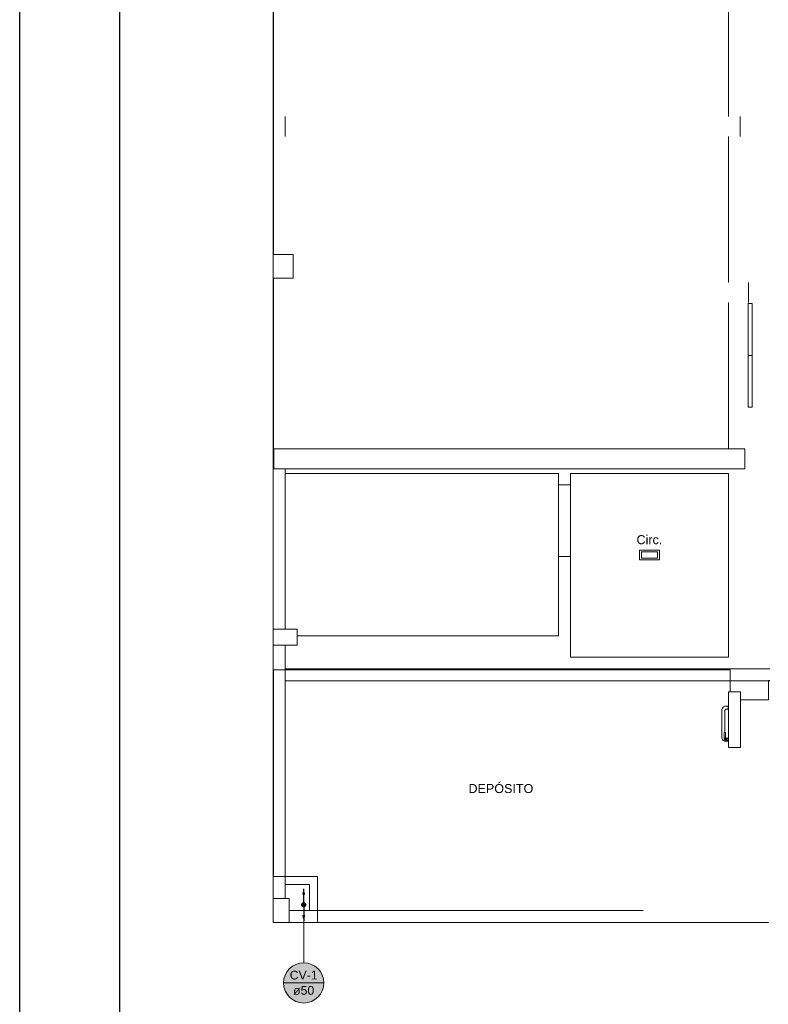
# Model space of a CAD drawing. Header units: millimetres. Extents: x 321 to 585, y -277 to 9.
# Tile 1 of 256: x 321 to 340, y -242 to -217. Entities that reach past the tile are written whole.
import ezdxf

# ---------------------------------------------------------------- set-up
doc = ezdxf.new("R2010")
doc.units = ezdxf.units.MM
doc.header["$MEASUREMENT"] = 0
doc.linetypes.add('NULL', pattern=[0])
for name, color, linetype, lineweight in [('Ambiente-Textos', 251, 'Continuous', 5), ('CV-Colunas', 1, 'Continuous', 13), ('CV-Condutos', 1, 'Continuous', 25), ('CV-Indicação coluna', 1, 'Continuous', 13), ('IFC-Elemento terminal-Contorno', 253, 'Continuous', 5), ('IFC-Laje-Contorno', 134, 'Continuous', 5), ('IFC-Pilar-Contorno', 83, 'Continuous', 5), ('IFC-Porta-Contorno', 142, 'Continuous', 5), ('IFC-Revestimento-Contorno', 9, 'Continuous', 5), ('IFC-Viga-Contorno', 66, 'Continuous', 5)]:
    doc.layers.add(name, color=color, linetype=linetype, lineweight=lineweight)
doc.layers.add('SEDUC_MARF', color=1, linetype='Continuous')
doc.layers.add('SEDUC_MARGG', color=7, linetype='Continuous')
doc.styles.add('Arial', font='arial.ttf')

msp = doc.modelspace()

# ---------------------------------------------------------------- hatches: boundary and pattern name
at = {"layer": 'CV-Colunas', "linetype": 'Continuous'}
msp.add_hatch(color=1, dxfattribs=at).paths.add_polyline_path([(328.6, -239.602), (328.6, -239.598), (328.599, -239.593), (328.598, -239.589), (328.597, -239.585), (328.595, -239.581), (328.593, -239.577), (328.591, -239.573), (328.588, -239.57), (328.586, -239.567), (328.582, -239.564), (328.579, -239.561), (328.575, -239.559), (328.571, -239.557), (328.567, -239.555), (328.563, -239.554), (328.559, -239.553), (328.555, -239.552), (328.55, -239.552), (328.546, -239.552), (328.541, -239.553), (328.537, -239.554), (328.533, -239.555), (328.529, -239.557), (328.525, -239.559), (328.521, -239.561), (328.518, -239.564), (328.515, -239.567), (328.512, -239.57), (328.509, -239.573), (328.507, -239.577), (328.505, -239.581), (328.503, -239.585), (328.502, -239.589), (328.501, -239.593), (328.5, -239.598), (328.5, -239.602), (328.5, -239.606), (328.501, -239.611), (328.502, -239.615), (328.503, -239.619), (328.505, -239.623), (328.507, -239.627), (328.509, -239.631), (328.512, -239.634), (328.515, -239.637), (328.518, -239.64), (328.521, -239.643), (328.525, -239.645), (328.529, -239.647), (328.533, -239.649), (328.537, -239.65), (328.541, -239.651), (328.546, -239.652), (328.55, -239.652), (328.555, -239.652), (328.559, -239.651), (328.563, -239.65), (328.567, -239.649), (328.571, -239.647), (328.575, -239.645), (328.579, -239.643), (328.582, -239.64), (328.586, -239.637), (328.588, -239.634), (328.591, -239.631), (328.593, -239.627), (328.595, -239.623), (328.597, -239.619), (328.598, -239.615), (328.599, -239.611), (328.6, -239.606)])
at = {"layer": 'CV-Condutos', "linetype": 'Continuous'}
for points in [[(328.55, -239.202), (328.511, -239.347), (328.589, -239.347)], [(328.55, -240.002), (328.589, -239.857), (328.511, -239.857)]]:
    msp.add_hatch(color=11, dxfattribs=at).paths.add_polyline_path(points)
at = {"layer": 'CV-Indicação coluna', "linetype": 'Continuous'}
msp.add_hatch(color=11, dxfattribs=at).paths.add_polyline_path([(329.054, -241.557), (329.052, -241.513), (329.047, -241.47), (329.037, -241.427), (329.024, -241.385), (329.007, -241.344), (328.987, -241.305), (328.963, -241.268), (328.936, -241.233), (328.907, -241.201), (328.874, -241.171), (328.839, -241.144), (328.802, -241.121), (328.763, -241.101), (328.723, -241.084), (328.681, -241.07), (328.638, -241.061), (328.594, -241.055), (328.55, -241.053), (328.506, -241.055), (328.463, -241.061), (328.42, -241.07), (328.378, -241.084), (328.337, -241.101), (328.298, -241.121), (328.261, -241.144), (328.226, -241.171), (328.194, -241.201), (328.164, -241.233), (328.137, -241.268), (328.114, -241.305), (328.093, -241.344), (328.076, -241.385), (328.063, -241.427), (328.054, -241.47), (328.048, -241.513), (328.046, -241.557), (328.048, -241.601), (328.054, -241.645), (328.063, -241.688), (328.076, -241.73), (328.093, -241.77), (328.114, -241.809), (328.137, -241.847), (328.164, -241.881), (328.194, -241.914), (328.226, -241.944), (328.261, -241.97), (328.298, -241.994), (328.337, -242.014), (328.378, -242.031), (328.42, -242.044), (328.463, -242.054), (328.506, -242.06), (328.55, -242.062), (328.594, -242.06), (328.638, -242.054), (328.681, -242.044), (328.723, -242.031), (328.763, -242.014), (328.802, -241.994), (328.839, -241.97), (328.874, -241.944), (328.907, -241.914), (328.936, -241.881), (328.963, -241.847), (328.987, -241.809), (329.007, -241.77), (329.024, -241.73), (329.037, -241.688), (329.047, -241.645), (329.052, -241.601)])

# ---------------------------------------------------------------- linework, layer by layer
at = {"layer": 'CV-Colunas'}
msp.add_circle((328.55, -239.602), 0.05, dxfattribs=at)
at = {"layer": 'CV-Condutos'}
for points in [[(328.55, -239.552), (328.55, -239.202)], [(328.55, -239.652), (328.55, -240.002)]]:
    msp.add_lwpolyline(points, dxfattribs=at)
msp.add_circle((328.55, -239.602), 0.05, dxfattribs=at)
msp.add_circle((328.55, -239.602), 0.05, dxfattribs=at)
at = {"layer": 'CV-Indicação coluna'}
for p, q in [((328.55, -241.053), (328.55, -239.652)), ((328.046, -241.557), (329.054, -241.557))]:
    msp.add_line(p, q, dxfattribs=at)
msp.add_circle((328.55, -241.557), 0.504, dxfattribs=at)
msp.add_circle((328.55, -241.557), 0.504, dxfattribs=at)
at = {"layer": 'IFC-Elemento terminal-Contorno', "color": 7, "lineweight": 5}
for p, q in [((336.963, -230.964), (336.963, -230.724)), ((336.963, -230.724), (337.463, -230.724)), ((337.013, -230.924), (337.013, -230.764)), ((337.013, -230.764), (337.413, -230.764)), ((337.413, -230.924), (337.413, -230.764)), ((337.463, -230.964), (337.463, -230.724)), ((336.963, -230.964), (337.463, -230.964)), ((337.013, -230.924), (337.413, -230.924))]:
    msp.add_line(p, q, dxfattribs=at)
at = {"layer": 'IFC-Laje-Contorno', "color": 7, "lineweight": 5}
for p, q in [((327.79, -238.895), (327.79, -233.721)), ((327.79, -233.721), (339.234, -233.721)), ((339.234, -234.266), (339.234, -233.721)), ((340.193, -233.986), (340.231, -233.986)), ((340.193, -234.472), (340.193, -233.986)), ((339.493, -234.472), (340.193, -234.472)), ((327.79, -238.895), (328.892, -238.895)), ((328.892, -240.045), (328.892, -238.895)), ((328.892, -240.045), (340.193, -240.045))]:
    msp.add_line(p, q, dxfattribs=at)
at = {"layer": 'IFC-Pilar-Contorno', "color": 7, "lineweight": 5}
for p, q in [((327.788, -223.533), (327.788, -223.313)), ((327.788, -223.313), (327.932, -223.313)), ((327.932, -223.313), (328.104, -223.313)), ((328.104, -223.313), (328.288, -223.313)), ((328.288, -223.52), (328.288, -223.313)), ((327.788, -223.74), (327.788, -223.533)), ((328.288, -223.693), (328.288, -223.52)), ((327.788, -223.913), (327.788, -223.74)), ((328.288, -223.913), (328.288, -223.693)), ((327.788, -223.913), (327.971, -223.913)), ((327.971, -223.913), (328.144, -223.913)), ((328.144, -223.913), (328.288, -223.913)), ((327.788, -232.852), (327.788, -232.701)), ((327.788, -232.701), (327.959, -232.701)), ((327.959, -232.701), (328.161, -232.701)), ((328.161, -232.701), (328.388, -232.701)), ((328.388, -232.816), (328.388, -232.701)), ((327.788, -232.987), (327.788, -232.852)), ((327.788, -233.101), (327.788, -232.987)), ((328.388, -232.951), (328.388, -232.816)), ((328.388, -233.101), (328.388, -232.951)), ((327.788, -233.101), (328.014, -233.101)), ((328.014, -233.101), (328.186, -233.101)), ((328.186, -233.101), (328.388, -233.101)), ((327.788, -239.53), (327.788, -239.446)), ((327.788, -239.446), (327.87, -239.446)), ((327.788, -239.655), (327.788, -239.53)), ((327.788, -240.046), (327.788, -239.655)), ((327.87, -239.446), (328.131, -239.446)), ((328.131, -239.446), (328.188, -239.446)), ((328.188, -239.57), (328.188, -239.446)), ((328.188, -239.961), (328.188, -239.57)), ((327.788, -240.046), (327.844, -240.046)), ((327.844, -240.046), (328.105, -240.046)), ((328.105, -240.046), (328.188, -240.046)), ((328.188, -240.046), (328.188, -239.961))]:
    msp.add_line(p, q, dxfattribs=at)
at = {"layer": 'IFC-Porta-Contorno', "color": 7, "lineweight": 5}
for p, q in [((339.688, -224.543), (339.788, -224.543)), ((339.688, -225.843), (339.688, -224.543)), ((339.788, -225.843), (339.788, -224.543)), ((339.688, -227.143), (339.688, -225.843)), ((339.688, -225.843), (339.788, -225.843)), ((339.788, -227.143), (339.788, -225.843)), ((339.688, -227.143), (339.788, -227.143)), ((334.934, -229.082), (335.234, -229.082)), ((334.934, -230.882), (335.234, -230.882)), ((339.193, -234.266), (339.493, -234.266)), ((339.193, -235.666), (339.193, -234.266)), ((339.493, -235.666), (339.493, -234.266)), ((339.027, -234.726), (339.03, -234.706)), ((339.027, -235.038), (339.027, -234.726)), ((339.028, -234.726), (339.03, -234.709)), ((339.03, -234.707), (339.034, -234.688)), ((339.03, -234.709), (339.03, -234.706)), ((339.03, -234.708), (339.03, -234.707)), ((339.034, -234.688), (339.045, -234.671)), ((339.041, -234.677), (339.049, -234.665)), ((339.049, -234.665), (339.056, -234.655)), ((339.056, -234.655), (339.069, -234.645)), ((339.056, -234.655), (339.064, -234.649)), ((339.064, -234.649), (339.072, -234.644)), ((339.069, -234.645), (339.075, -234.642)), ((339.072, -234.644), (339.088, -234.634)), ((339.088, -234.634), (339.107, -234.63)), ((339.107, -234.63), (339.127, -234.626)), ((339.107, -234.63), (339.109, -234.629)), ((339.107, -234.726), (339.112, -234.712)), ((339.107, -235.038), (339.107, -234.726)), ((339.108, -234.717), (339.116, -234.708)), ((339.109, -234.629), (339.127, -234.627)), ((339.113, -234.712), (339.127, -234.706)), ((339.127, -234.626), (339.187, -234.626)), ((339.127, -234.706), (339.187, -234.706)), ((339.187, -234.616), (339.193, -234.616)), ((339.187, -234.618), (339.187, -234.616)), ((339.187, -234.623), (339.187, -234.618)), ((339.187, -234.631), (339.187, -234.623)), ((339.187, -234.641), (339.187, -234.631)), ((339.187, -234.653), (339.187, -234.641)), ((339.187, -234.666), (339.187, -234.653)), ((339.187, -234.679), (339.187, -234.666)), ((339.187, -234.691), (339.187, -234.679)), ((339.187, -234.701), (339.187, -234.691)), ((339.187, -234.709), (339.187, -234.701)), ((339.187, -234.714), (339.187, -234.709)), ((339.187, -234.716), (339.187, -234.714)), ((339.187, -234.716), (339.193, -234.716)), ((339.027, -235.094), (339.027, -235.038)), ((339.027, -235.406), (339.027, -235.094)), ((339.107, -235.094), (339.107, -235.038)), ((339.107, -235.286), (339.107, -235.094)), ((339.027, -235.406), (339.03, -235.425)), ((339.028, -235.406), (339.03, -235.423)), ((339.03, -235.423), (339.03, -235.425)), ((339.03, -235.425), (339.034, -235.444)), ((339.034, -235.444), (339.045, -235.46)), ((339.043, -235.457), (339.046, -235.463)), ((339.045, -235.46), (339.05, -235.468)), ((339.046, -235.463), (339.056, -235.477)), ((339.05, -235.468), (339.056, -235.477)), ((339.056, -235.477), (339.065, -235.484)), ((339.083, -235.426), (339.083, -235.286)), ((339.083, -235.286), (339.083, -235.286)), ((339.083, -235.286), (339.085, -235.286)), ((339.083, -235.426), (339.084, -235.43)), ((339.084, -235.43), (339.085, -235.434)), ((339.085, -235.286), (339.088, -235.286)), ((339.085, -235.434), (339.093, -235.426)), ((339.085, -235.426), (339.088, -235.426)), ((339.085, -235.434), (339.087, -235.443)), ((339.087, -235.443), (339.093, -235.426)), ((339.087, -235.443), (339.103, -235.426)), ((339.087, -235.443), (339.091, -235.456)), ((339.088, -235.286), (339.093, -235.286)), ((339.088, -235.426), (339.093, -235.426)), ((339.091, -235.456), (339.102, -235.467)), ((339.093, -235.286), (339.097, -235.286)), ((339.093, -235.426), (339.097, -235.426)), ((339.096, -235.443), (339.12, -235.426)), ((339.096, -235.443), (339.103, -235.426)), ((339.096, -235.443), (339.114, -235.445)), ((339.096, -235.443), (339.101, -235.457)), ((339.097, -235.286), (339.103, -235.286)), ((339.097, -235.426), (339.103, -235.426)), ((339.101, -235.457), (339.109, -235.461)), ((339.102, -235.467), (339.107, -235.472)), ((339.103, -235.286), (339.108, -235.286)), ((339.107, -235.472), (339.109, -235.461)), ((339.107, -235.472), (339.122, -235.461)), ((339.107, -235.472), (339.113, -235.478)), ((339.108, -235.286), (339.113, -235.286)), ((339.109, -235.461), (339.124, -235.448)), ((339.109, -235.461), (339.122, -235.461)), ((339.113, -235.286), (339.117, -235.286)), ((339.113, -235.426), (339.117, -235.426)), ((339.113, -235.478), (339.126, -235.473)), ((339.114, -235.445), (339.12, -235.426)), ((339.114, -235.445), (339.123, -235.426)), ((339.114, -235.445), (339.128, -235.44)), ((339.114, -235.445), (339.124, -235.448)), ((339.117, -235.286), (339.12, -235.286)), ((339.117, -235.426), (339.12, -235.426)), ((339.12, -235.286), (339.122, -235.286)), ((339.122, -235.286), (339.123, -235.286)), ((339.122, -235.461), (339.126, -235.473)), ((339.123, -235.426), (339.123, -235.286)), ((339.123, -235.424), (339.127, -235.426)), ((339.123, -235.426), (339.126, -235.433)), ((339.124, -235.448), (339.133, -235.45)), ((339.126, -235.433), (339.128, -235.44)), ((339.126, -235.473), (339.143, -235.452)), ((339.126, -235.473), (339.143, -235.466)), ((339.126, -235.481), (339.143, -235.466)), ((339.126, -235.481), (339.143, -235.476)), ((339.127, -235.426), (339.183, -235.426)), ((339.128, -235.44), (339.136, -235.443)), ((339.133, -235.45), (339.143, -235.446)), ((339.133, -235.45), (339.143, -235.452)), ((339.134, -235.484), (339.143, -235.476)), ((339.136, -235.443), (339.143, -235.446)), ((339.143, -235.446), (339.183, -235.446)), ((339.143, -235.456), (339.143, -235.452)), ((339.143, -235.471), (339.143, -235.466)), ((339.143, -235.476), (339.143, -235.471)), ((339.143, -235.48), (339.143, -235.476)), ((339.183, -235.416), (339.193, -235.416)), ((339.183, -235.418), (339.183, -235.416)), ((339.183, -235.423), (339.183, -235.418)), ((339.183, -235.431), (339.183, -235.423)), ((339.183, -235.441), (339.183, -235.431)), ((339.183, -235.453), (339.183, -235.441)), ((339.183, -235.466), (339.183, -235.453)), ((339.183, -235.479), (339.183, -235.466)), ((339.065, -235.484), (339.078, -235.491)), ((339.072, -235.487), (339.088, -235.498)), ((339.088, -235.498), (339.108, -235.502)), ((339.107, -235.502), (339.127, -235.506)), ((339.107, -235.502), (339.109, -235.502)), ((339.108, -235.502), (339.109, -235.502)), ((339.109, -235.502), (339.127, -235.505)), ((339.113, -235.478), (339.126, -235.481)), ((339.126, -235.481), (339.134, -235.484)), ((339.127, -235.506), (339.183, -235.506)), ((339.134, -235.484), (339.138, -235.485)), ((339.138, -235.485), (339.143, -235.486)), ((339.143, -235.483), (339.143, -235.48)), ((339.143, -235.486), (339.183, -235.486)), ((339.183, -235.491), (339.183, -235.479)), ((339.183, -235.501), (339.183, -235.491)), ((339.183, -235.509), (339.183, -235.501)), ((339.183, -235.514), (339.183, -235.509)), ((339.183, -235.516), (339.183, -235.514)), ((339.183, -235.516), (339.193, -235.516)), ((339.193, -235.666), (339.493, -235.666))]:
    msp.add_line(p, q, dxfattribs=at)
at = {"layer": 'IFC-Revestimento-Contorno', "lineweight": 5}
for p, q in [((327.79, -223.313), (327.79, -216.099)), ((339.193, -219.86), (339.193, -216.199)), ((339.193, -224.021), (339.193, -220.36)), ((327.79, -224.021), (327.79, -223.913)), ((327.79, -228.362), (327.79, -224.521)), ((339.193, -228.182), (339.193, -224.521)), ((327.79, -228.362), (327.803, -228.362)), ((328.088, -228.802), (334.934, -228.802)), ((328.088, -232.701), (328.088, -228.802)), ((334.934, -232.866), (334.934, -228.802)), ((335.234, -228.802), (339.193, -228.802)), ((335.234, -233.402), (335.234, -228.802)), ((339.193, -233.402), (339.193, -228.802)), ((328.388, -232.866), (334.934, -232.866)), ((335.234, -233.402), (339.193, -233.402)), ((328.088, -239.095), (328.692, -239.095)), ((328.692, -239.745), (328.692, -239.095))]:
    msp.add_line(p, q, dxfattribs=at)
at = {"layer": 'IFC-Viga-Contorno', "color": 7, "lineweight": 5}
for p, q in [((327.788, -223.313), (327.788, -216.099)), ((328.088, -220.23), (328.088, -219.86)), ((339.488, -220.23), (339.488, -219.86)), ((328.088, -220.36), (328.088, -220.23)), ((339.488, -220.36), (339.488, -220.23)), ((327.788, -223.313), (327.79, -223.313)), ((327.788, -232.701), (327.788, -223.913)), ((327.79, -224.391), (327.79, -224.021)), ((339.693, -224.391), (339.693, -224.021)), ((327.79, -224.521), (327.79, -224.391)), ((339.693, -224.521), (339.693, -224.391)), ((327.803, -228.182), (330.871, -228.182)), ((327.803, -228.552), (327.803, -228.182)), ((330.871, -228.182), (339.603, -228.182)), ((331.442, -228.182), (331.598, -228.182)), ((331.598, -228.182), (331.742, -228.182)), ((335.367, -228.182), (335.523, -228.182)), ((335.523, -228.182), (335.667, -228.182)), ((339.603, -228.552), (339.603, -228.182)), ((327.803, -228.682), (327.803, -228.552)), ((339.603, -228.682), (339.603, -228.552)), ((327.803, -228.682), (330.871, -228.682)), ((328.088, -228.802), (328.088, -228.682)), ((330.871, -228.682), (339.603, -228.682)), ((327.788, -232.701), (328.088, -232.701)), ((327.788, -239.446), (327.788, -233.101)), ((328.088, -239.446), (328.088, -233.101)), ((328.088, -233.696), (340.231, -233.696)), ((328.088, -233.996), (340.231, -233.996)), ((328.188, -239.745), (337.057, -239.745)), ((328.188, -240.045), (329.853, -240.045))]:
    msp.add_line(p, q, dxfattribs=at)
at = {"layer": 'SEDUC_MARF', "color": 7}
msp.add_lwpolyline([(440.333, -192.779), (321.433, -192.779), (321.433, -276.879), (440.333, -276.879)], close=True, dxfattribs=at)
at = {"layer": 'SEDUC_MARGG'}
msp.add_lwpolyline([(323.933, -275.879), (439.333, -275.879), (439.333, -193.779), (323.933, -193.779), (323.933, -275.879)], dxfattribs=at)

# ---------------------------------------------------------------- texts
at = {"layer": 'Ambiente-Textos', "color": 7, "linetype": 'NULL', "lineweight": 5, "char_height": 0.225, "attachment_point": 8, "line_spacing_factor": 0.9, "style": 'Arial'}
for s, insert, width in [('Circ.', (337.213, -230.574), 1.35204), ('DEPÓSITO', (333.492, -236.806), 3.30947)]:
    msp.add_mtext(s, dxfattribs=dict(at, insert=insert, width=width))
at = {"layer": 'CV-Indicação coluna', "linetype": 'NULL', "char_height": 0.22, "attachment_point": 8, "line_spacing_factor": 0.6, "style": 'Arial'}
for s, insert, width in [('CV-1', (328.55, -241.475), 1.40049), ('ø50', (328.55, -241.86), 1.05909)]:
    msp.add_mtext(s, dxfattribs=dict(at, insert=insert, width=width))

doc.saveas('drawing.dxf')
